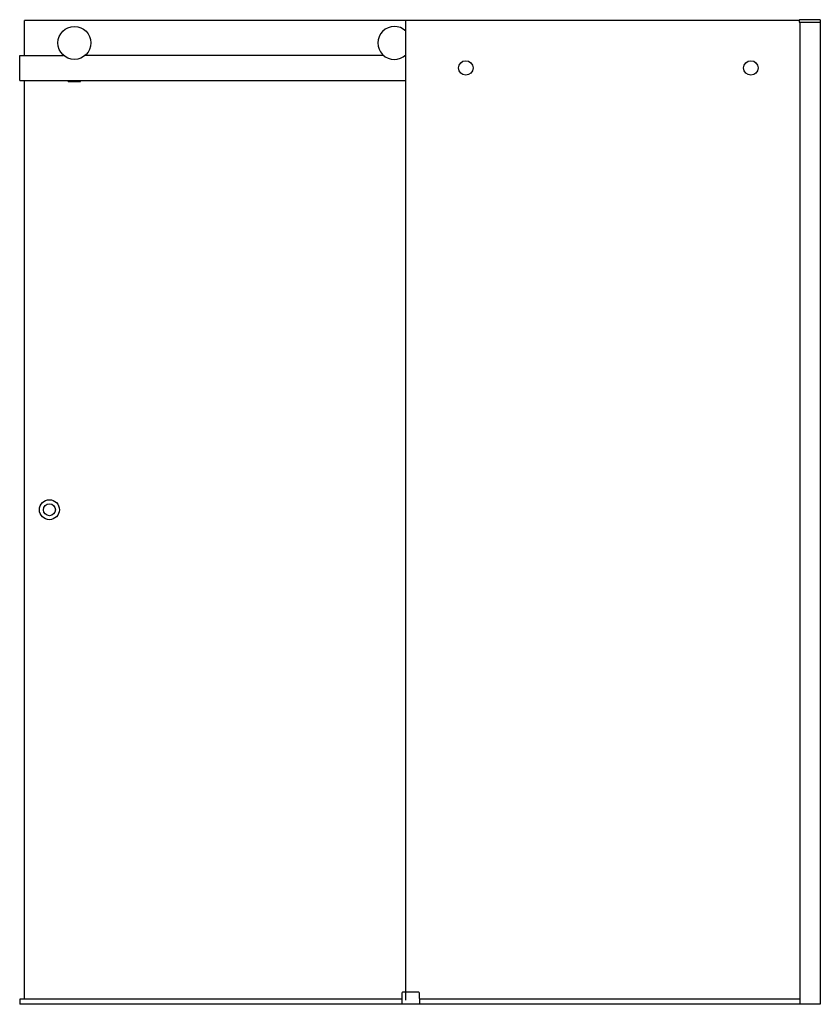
# Model space of a CAD drawing. Header units: millimetres. Extents: x 3527.42 to 3529.02, y 3594.31 to 3596.28.
import ezdxf

# ---------------------------------------------------------------- set-up
doc = ezdxf.new("R2010")
doc.units = ezdxf.units.MM
doc.layers.add('SANINDUSA', color=3, linetype='Continuous')

msp = doc.modelspace()

# ---------------------------------------------------------------- linework, layer by layer
at = {"layer": 'SANINDUSA'}
for p, q in [((3527.4295, 3596.2112), (3527.4295, 3596.2812)), ((3528.1925, 3596.2812), (3527.4295, 3596.2812)), ((3528.1925, 3594.3212), (3528.1925, 3596.2812)), ((3528.9793, 3596.2812), (3528.1925, 3596.2812)), ((3528.9793, 3596.2813), (3528.9792, 3596.2788)), ((3528.9802, 3596.2777), (3529.0216, 3596.2777)), ((3529.0215, 3596.2827), (3528.9808, 3596.2827)), ((3528.9815, 3594.3132), (3528.9815, 3596.2777)), ((3529.0215, 3596.2827), (3529.0216, 3596.2777)), ((3529.0215, 3596.2777), (3529.0215, 3594.3132)), ((3527.4201, 3596.2112), (3527.5079, 3596.2112)), ((3527.4201, 3596.1612), (3527.4201, 3596.2112)), ((3528.1479, 3596.2112), (3527.551, 3596.2112)), ((3528.1925, 3596.2112), (3528.191, 3596.2112)), ((3527.4201, 3596.1612), (3528.1925, 3596.1612)), ((3527.4295, 3594.324), (3527.4295, 3596.1612)), ((3527.517, 3596.1602), (3527.517, 3596.1612)), ((3527.517, 3596.1592), (3527.517, 3596.1602)), ((3527.517, 3596.1602), (3527.542, 3596.1602)), ((3527.517, 3596.1592), (3527.542, 3596.1592)), ((3527.542, 3596.1602), (3527.542, 3596.1612)), ((3527.542, 3596.1592), (3527.542, 3596.1602)), ((3528.1844, 3594.3232), (3527.4201, 3594.3232)), ((3527.4201, 3594.3232), (3527.4201, 3594.3132)), ((3527.4295, 3594.324), (3528.1844, 3594.324)), ((3528.1846, 3594.3358), (3528.1842, 3594.3132)), ((3528.2183, 3594.3372), (3528.1861, 3594.3372)), ((3528.2202, 3594.3132), (3528.2198, 3594.3358)), ((3528.9815, 3594.3232), (3528.22, 3594.3232)), ((3529.0215, 3594.3132), (3527.4201, 3594.3132))]:
    msp.add_line(p, q, dxfattribs=at)
for centre, radius in [((3527.5295, 3596.2362), 0.033), ((3528.3125, 3596.1862), 0.0145), ((3528.8827, 3596.1862), 0.0145), ((3527.4795, 3595.3026), 0.02), ((3527.4795, 3595.3026), 0.012)]:
    msp.add_circle(centre, radius, dxfattribs=at)
for centre, radius, start, end in [((3528.1695, 3596.2362), 0.033, 45.8144, 314.1856), ((3528.9802, 3596.2787), 0.001, 178, 270), ((3528.9808, 3596.2812), 0.0015, 90, 178), ((3528.1861, 3594.3357), 0.0015, 90, 179), ((3528.2183, 3594.3357), 0.0015, 1, 90)]:
    msp.add_arc(centre, radius, start, end, dxfattribs=at)

doc.saveas('drawing.dxf')
